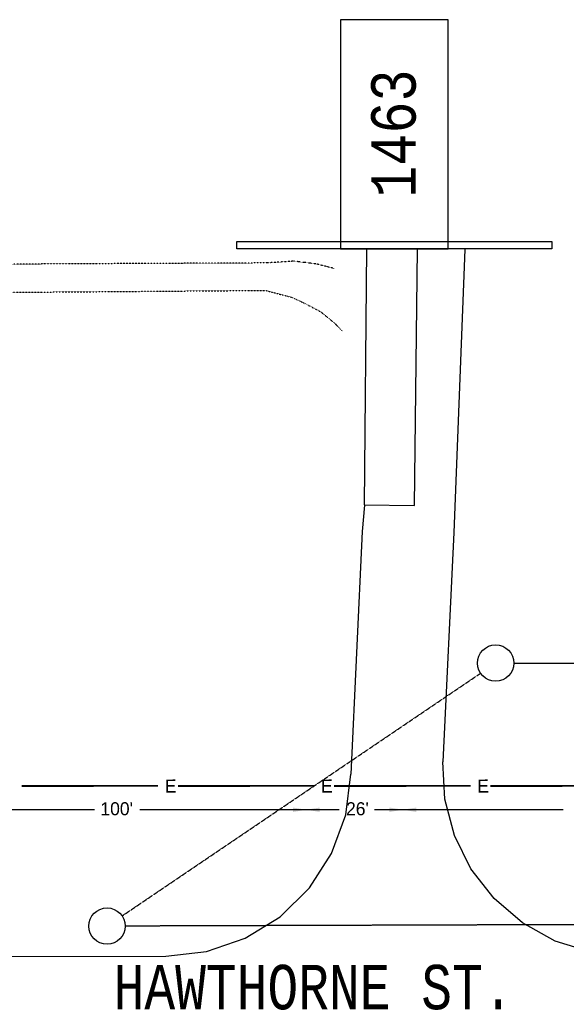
# Model space of a CAD drawing. Header units: inches. Extents: x -28195 to 9374, y -9633 to 28268.
# Tile 18 of 23: x 2835 to 4812, y 12074 to 15634. Entities that reach past the tile are written whole.
import ezdxf
from ezdxf.enums import TextEntityAlignment as Align

# ---------------------------------------------------------------- set-up
doc = ezdxf.new("R2010")
doc.units = ezdxf.units.IN
doc.header["$MEASUREMENT"] = 0
doc.linetypes.add('DASHED', pattern=[0.75, 0.5, -0.25])
doc.linetypes.add('DOT', pattern=[0.25, 0, -0.25])
for name, color, linetype in [('11', 7, 'Continuous'), ('12', 7, 'Continuous'), ('14', 7, 'Continuous'), ('21', 5, 'Continuous'), ('23', 7, 'Continuous'), ('E-POWR-UNDR', 2, 'DASHED'), ('g-anno-text', 7, 'Continuous')]:
    doc.layers.add(name, color=color, linetype=linetype)
doc.styles.add('MONOTXT', font='MONOTXT', dxfattribs={"height": 0.2})

msp = doc.modelspace()

# ---------------------------------------------------------------- linework, layer by layer
at = {"layer": '11', "color": 1, "linetype": 'Continuous'}
for p, q in [((4444.6, 14803.9, 85439.6), (4405.3, 13779.8, 85439.6)), ((4081.6, 13878.6, 85439.6), (4073.7, 13783.2, 85439.6)), ((4073.7, 13783.2, 85439.6), (4033.2, 12906.6, 85439.6)), ((4405.3, 13779.8, 85439.6), (4365.6, 12951, 85439.6))]:
    msp.add_line(p, q, dxfattribs=at)
at = {"layer": '11', "color": 1, "linetype": 'Continuous', "elevation": 85439.6}
for points in [[(4089.6, 14805.9), (4080.7, 13879.8), (4263.1, 13878.1), (4274.1, 14804.7)], [(5036.5, 12249.5), (4901.8, 12262.9), (4772.4, 12303), (4653.5, 12368.3), (4550.6, 12456.2), (4467.3, 12563.4), (4407.4, 12684.8), (4373.1, 12816.2), (4365.6, 12951)], [(3363.5, 12247.8), (3510.8, 12264.5), (3651, 12313.1), (3777.4, 12390.9), (3882.9, 12494.8), (3963.3, 12619.5), (4014.4, 12759.3), (4033.2, 12906.6)]]:
    msp.add_lwpolyline(points, dxfattribs=at)
at = {"layer": '11', "color": 1, "linetype": 'Continuous', "elevation": 85439.6, "flags": 128}
msp.add_lwpolyline([(-446.4, 12243.2), (3363.5, 12247.8)], dxfattribs=at)
at = {"layer": '12', "color": 2, "linetype": 'DOT', "elevation": 85439.6}
for points in [[(3973.4, 14734.5), (3904.1, 14751.6), (3825.8, 14761), (3729.1, 14754.8), (1193.7, 14742.8)], [(1190, 14636.4), (3723.9, 14655.5), (3820.3, 14630.2), (3872, 14605.7), (3924.4, 14577.8), (3975.6, 14535.6), (4001.8, 14507.7)]]:
    msp.add_lwpolyline(points, dxfattribs=at)
at = {"layer": '21', "color": 4, "linetype": 'Continuous', "elevation": 85439.6}
msp.add_lwpolyline([(4759.7, 14806.1), (3620.6, 14806.1), (3620.6, 14832.9), (4759.7, 14832.9), (4759.7, 14806.1)], dxfattribs=at)
at = {"layer": 'E-POWR-UNDR', "color": 7, "linetype": 'DASHED'}
for p, q in [((4622.1, 13307.9), (7755.6, 13307.1, 85634.7)), ((3205.3, 12393.8), (4501.7, 13271))]:
    msp.add_line(p, q, dxfattribs=at)
at = {"layer": 'E-POWR-UNDR'}
msp.add_line((7907.4, 12371.7), (3216.6, 12356.9), dxfattribs=at)
at = {"layer": 'E-POWR-UNDR', "linetype": 'ByBlock', "const_width": 6.75, "elevation": 21424.1}
for points in [[(2841.9, 12863.5), (3335.5, 12864.2)], [(3407.1, 12863.5), (3900.7, 12864.2)], [(3972.3, 12863.5), (4465.9, 12864.2)], [(4537.5, 12863.5), (5031.1, 12864.2)]]:
    msp.add_lwpolyline(points, dxfattribs=at)
at = {"layer": 'g-anno-text'}
for p, q in [((2423.3, 12778), (3105.3, 12778)), ((3269.1, 12778), (3990.5, 12778)), ((4118.7, 12778), (4801.2, 12778))]:
    msp.add_line(p, q, dxfattribs=at)
at = {"layer": 'g-anno-text', "linetype": 'Continuous'}
for centre in [(4556.3, 13307.9), (3150.8, 12356.9)]:
    msp.add_circle(centre, 65.8, dxfattribs=at)
at = {"layer": 'g-anno-text'}
for points in [[(3823.2, 12785.6, -42848.2), (3823.3, 12769.4, -42848.2), (3871.8, 12777.9, -42848.2)], [(3920.5, 12785.6, -42848.2), (3920.4, 12769.4, -42848.2), (3871.8, 12777.9, -42848.2)], [(4172.4, 12785.6), (4172.5, 12769.4), (4221, 12777.9)], [(4269.7, 12785.6), (4269.6, 12769.4), (4221, 12777.9)]]:
    msp.add_solid(points, dxfattribs=at)

# ---------------------------------------------------------------- texts
at = {"layer": '14', "color": 30, "linetype": 'Continuous', "style": 'MONOTXT', "width": 0.800016}
msp.add_text('HAWTHORNE ST.', height=160.735, dxfattribs=at).set_placement((3898, 12136.5, 85439.6), align=Align.MIDDLE)
at = {"layer": '23', "color": 3, "linetype": 'Continuous', "style": 'MONOTXT', "width": 0.833333}
msp.add_text('1463', height=160.73, rotation=90, dxfattribs=at).set_placement((4186.8, 15222.6, 85439.6), align=Align.MIDDLE)
at = {"layer": 'E-POWR-UNDR', "linetype": 'ByBlock'}
for s, height, p in [('E', 47.2, (3380.7, 12863.4, 21424.1)), ('E', 47.2, (3945.9, 12863.4, 21424.1)), ('E', 47.2, (4511.1, 12863.4, 21424.1)), ("100'", 47.25, (3185.6, 12781.3, 21424.1)), ("26'", 47.25, (4056.5, 12781.3, 21424.1))]:
    msp.add_text(s, height=height, rotation=0.0817, dxfattribs=at).set_placement(p, align=Align.MIDDLE)

# ---------------------------------------------------------------- meshes
at = {"layer": '21', "color": 4, "linetype": 'Continuous'}
mesh = msp.add_polyface(dxfattribs=at)
corners = [(4384.6, 15634.3, 85439.6), (3995.7, 15634.3, 85439.6), (3995.7, 14806.1, 85439.6), (4384.6, 14806.1, 85439.6)]
mesh.append_faces([[corners[k] for k in face] for face in [(0, 1, 2, 3)]], dxfattribs={"color": 4})

doc.saveas('drawing.dxf')
